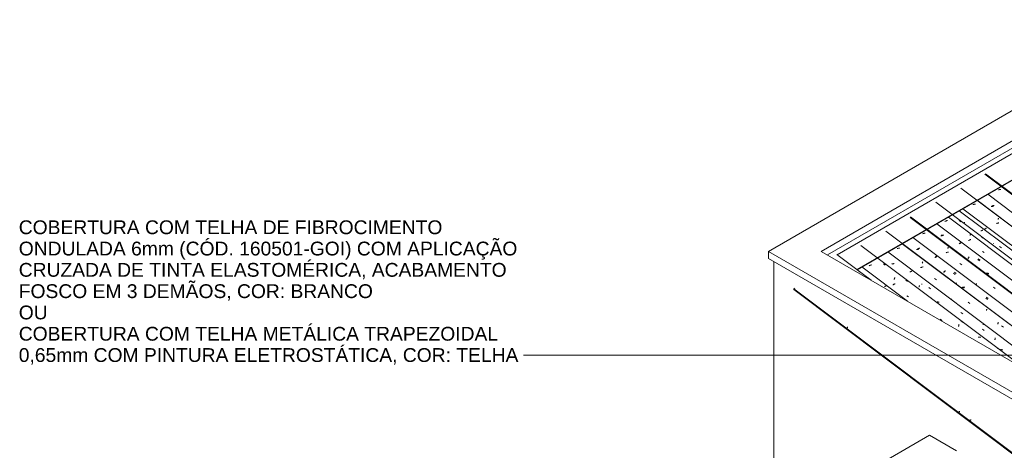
# Model space of a CAD drawing. Header units: millimetres. Extents: x 6528 to 21779, y 617 to 11154.
# Tile 25 of 106: x 6532 to 11675, y 8908 to 11154. Entities that reach past the tile are written whole.
import ezdxf

# ---------------------------------------------------------------- set-up
doc = ezdxf.new("R2010")
doc.units = ezdxf.units.MM
for name, color, linetype, lineweight in [('A-GLAZ-CWMG', 7, 'Continuous', 5), ('A-ROOF', 7, 'Continuous', 5), ('A-ROOF-OTLN', 7, 'Continuous', 5), ('G-ANNO-TEXT', 7, 'Continuous', 9), ('I-WALL', 7, 'Continuous', 5)]:
    doc.layers.add(name, color=color, linetype=linetype, lineweight=lineweight)
doc.styles.add('Arial', font='arial.ttf', dxfattribs={"height": 72})

# ---------------------------------------------------------------- blocks, each defined once
blk = doc.blocks.new('FP_63-ISO_02')
at = {"layer": 'A-GLAZ-CWMG', "color": 9, "true_color": 0xc0c0c0}
for p, q in [((10854.2, 9544.9), (10854.6, 9545.8)), ((10854.6, 9545.8), (10854.9, 9546.8)), ((10854.9, 9546.8), (10855.3, 9547.8)), ((10855.3, 9547.8), (10855.7, 9548.8)), ((10855.7, 9548.8), (10856, 9549.9)), ((10856, 9549.9), (10856.4, 9551)), ((11309.1, 9203.4), (11309.2, 9203.5)), ((11439.1, 9105.9), (11439.5, 9106.9)), ((11439.5, 9106.9), (11439.9, 9108)), ((11439.9, 9108), (11440.3, 9109.1)), ((11440.3, 9109.1), (11440.7, 9110.2)), ((11440.7, 9110.2), (11441.1, 9111.4)), ((11494.9, 9065.2), (11493.4, 9065.1)), ((11496.5, 9065.4), (11494.9, 9065.2)), ((11498, 9065.5), (11496.5, 9065.4)), ((11499.6, 9065.7), (11498, 9065.5)), ((11501.1, 9065.9), (11499.6, 9065.7)), ((11502.7, 9066.1), (11501.1, 9065.9))]:
    blk.add_line(p, q, dxfattribs=at)
blk = doc.blocks.new('FP_67-ISO_02')
at = {"layer": 'A-GLAZ-CWMG', "color": 9, "true_color": 0xc0c0c0}
for p, q in [((10967.2, 9805.3), (10966.1, 9805)), ((11050.9, 9762.4), (11049.5, 9761.8)), ((11052.3, 9763.1), (11050.9, 9762.4)), ((11053.6, 9763.8), (11052.3, 9763.1)), ((11054.9, 9764.5), (11053.6, 9763.8)), ((11056.2, 9765.1), (11054.9, 9764.5)), ((11057.5, 9765.8), (11056.2, 9765.1)), ((11058.8, 9766.5), (11057.5, 9765.8))]:
    blk.add_line(p, q, dxfattribs=at)
blk = doc.blocks.new('FP_68-ISO_02')
at = {"layer": 'A-GLAZ-CWMG'}
blk.add_line((11789.5, 9327.3), (10925.6, 9975.8), dxfattribs=at)
at = {"layer": 'A-GLAZ-CWMG', "color": 9, "true_color": 0xc0c0c0}
for p, q in [((10979.3, 9874.9), (10977.2, 9874)), ((10981.3, 9875.7), (10979.3, 9874.9)), ((11043.5, 9880.9), (11053.2, 9873.9)), ((10971.1, 9871.2), (10969.2, 9870.2)), ((10973.1, 9872.1), (10971.1, 9871.2)), ((10975.2, 9873.1), (10973.1, 9872.1)), ((10977.2, 9874), (10975.2, 9873.1)), ((11094.8, 9771.4), (11092.9, 9770.4)), ((11096.7, 9772.5), (11094.8, 9771.4)), ((11098.7, 9773.5), (11096.7, 9772.5)), ((11100.7, 9774.5), (11098.7, 9773.5)), ((11099.9, 9798.9), (11100.4, 9800.7)), ((11100.4, 9800.7), (11100.9, 9802.4)), ((11102.7, 9775.4), (11100.7, 9774.5)), ((11100.9, 9802.4), (11101.5, 9804.1)), ((11101.5, 9804.1), (11102, 9805.8)), ((11102, 9805.8), (11102.6, 9807.4)), ((11102.6, 9807.4), (11103.1, 9809)), ((11104.7, 9776.4), (11102.7, 9775.4)), ((11160, 9795.7), (11169.6, 9788.7)), ((11165.6, 9714), (11175.2, 9707.3)), ((11313.7, 9683.5), (11313.8, 9683.8)), ((11313.8, 9683.8), (11313.9, 9684.2)), ((11314, 9684.8), (11313.9, 9684.9)), ((11313.9, 9684.4), (11314, 9684.6)), ((11313.9, 9684.2), (11313.9, 9684.4)), ((11314, 9684.6), (11314, 9684.8)), ((11340.4, 9591.9), (11350, 9585.2)), ((11450.4, 9581.5), (11460, 9574.4)), ((11435.6, 9553.8), (11436.2, 9555.4)), ((11436.2, 9555.4), (11436.7, 9557)), ((11436.7, 9557), (11437.3, 9558.6)), ((11437.3, 9558.6), (11437.8, 9560.2)), ((11437.8, 9560.2), (11438.3, 9561.7)), ((11438.3, 9561.7), (11438.9, 9563.2)), ((11540.8, 9497.3), (11538.7, 9497.3)), ((11542.9, 9497.3), (11540.8, 9497.3)), ((11544.9, 9497.2), (11542.9, 9497.3)), ((11547, 9497.1), (11544.9, 9497.2)), ((11549, 9496.9), (11547, 9497.1)), ((11551, 9496.7), (11549, 9496.9)), ((11624.1, 9452), (11633.6, 9444.9)), ((11637.4, 9441.3), (11635.7, 9442.2)), ((11639, 9440.4), (11637.4, 9441.3)), ((11640.7, 9439.4), (11639, 9440.4)), ((11642.2, 9438.4), (11640.7, 9439.4)), ((11643.8, 9437.3), (11642.2, 9438.4))]:
    blk.add_line(p, q, dxfattribs=at)
blk = doc.blocks.new('FP_69-ISO_02')
at = {"layer": 'A-GLAZ-CWMG', "color": 9, "true_color": 0xc0c0c0}
for p, q in [((11088.8, 9879.6), (11087.3, 9879.4)), ((11090.3, 9879.9), (11088.8, 9879.6)), ((11091.9, 9880.1), (11090.3, 9879.9)), ((11093.4, 9880.5), (11091.9, 9880.1)), ((11094.9, 9880.8), (11093.4, 9880.5)), ((11096.4, 9881.1), (11094.9, 9880.8)), ((11097.9, 9881.5), (11096.4, 9881.1)), ((11099.4, 9881.9), (11097.9, 9881.5)), ((11183.5, 9838.6), (11182.1, 9838)), ((11184.8, 9839.3), (11183.5, 9838.6)), ((11186.1, 9839.9), (11184.8, 9839.3)), ((11187.4, 9840.5), (11186.1, 9839.9)), ((11188.7, 9841.1), (11187.4, 9840.5)), ((11189.9, 9841.8), (11188.7, 9841.1)), ((11191.2, 9842.4), (11189.9, 9841.8)), ((11192.4, 9843.1), (11191.2, 9842.4)), ((11229.3, 9759.6), (11229.6, 9760.4)), ((11229.6, 9760.4), (11229.9, 9761.2)), ((11229.9, 9761.2), (11230.3, 9762)), ((11230.3, 9762), (11230.6, 9762.9)), ((11230.6, 9762.9), (11230.9, 9763.8)), ((11230.9, 9763.8), (11231.3, 9764.7)), ((11231.3, 9764.7), (11231.7, 9765.7)), ((11231.7, 9765.7), (11232, 9766.7)), ((11280.2, 9756.7), (11289.4, 9749.6)), ((11291.3, 9703.6), (11291.4, 9703.8)), ((11291.3, 9703.4), (11291.3, 9703.6)), ((11291.3, 9703.3), (11291.3, 9703.4)), ((11291.3, 9703.2), (11291.3, 9703.3)), ((11291.3, 9703.1), (11291.3, 9703.2)), ((11291.4, 9703.8), (11291.5, 9704)), ((11325.5, 9681.8), (11324.1, 9682.2)), ((11326.8, 9681.5), (11325.5, 9681.8)), ((11328.2, 9681.2), (11326.8, 9681.5)), ((11329.6, 9680.9), (11328.2, 9681.2)), ((11331.1, 9680.6), (11329.6, 9680.9)), ((11332.5, 9680.4), (11331.1, 9680.6)), ((11334, 9680.2), (11332.5, 9680.4)), ((11335.4, 9680), (11334, 9680.2)), ((11448.3, 9626.2), (11457.6, 9619)), ((11565.3, 9564.5), (11565.3, 9566.2)), ((11560.4, 9539.2), (11569.7, 9532)), ((11565.3, 9562.9), (11565.3, 9564.5)), ((11625.3, 9483.2), (11625.7, 9484.5)), ((11625.7, 9484.5), (11626, 9485.7)), ((11626, 9485.7), (11626.4, 9487)), ((11626.4, 9487), (11626.7, 9488.4)), ((11626.7, 9488.4), (11627, 9489.7)), ((11627, 9489.7), (11627.3, 9491.1)), ((11627.3, 9491.1), (11627.6, 9492.5)), ((11627.6, 9492.5), (11627.9, 9493.9)), ((11657.1, 9433.1), (11655.7, 9433.5)), ((11658.5, 9432.8), (11657.1, 9433.1)), ((11659.9, 9432.4), (11658.5, 9432.8)), ((11661.3, 9432.2), (11659.9, 9432.4)), ((11662.7, 9431.9), (11661.3, 9432.2)), ((11664.1, 9431.7), (11662.7, 9431.9)), ((11665.6, 9431.5), (11664.1, 9431.7)), ((11667.1, 9431.4), (11665.6, 9431.5))]:
    blk.add_line(p, q, dxfattribs=at)
blk = doc.blocks.new('FP_70-ISO_02')
at = {"layer": 'A-GLAZ-CWMG'}
blk.add_line((12547, 8931.2), (11056.1, 10050.2), dxfattribs=at)
at = {"layer": 'A-GLAZ-CWMG', "color": 9, "true_color": 0xc0c0c0}
for p, q in [((11117.2, 9960.5), (11115.1, 9959.8)), ((11119.4, 9961.1), (11117.2, 9960.5)), ((11121.5, 9961.7), (11119.4, 9961.1)), ((11123.7, 9962.3), (11121.5, 9961.7)), ((11125.8, 9962.8), (11123.7, 9962.3)), ((11128, 9963.3), (11125.8, 9962.8)), ((11186.2, 9953), (11195.7, 9945.9)), ((11246.5, 9884), (11247, 9885.3)), ((11247, 9885.3), (11247.5, 9886.6)), ((11247.5, 9886.6), (11248, 9887.9)), ((11248, 9887.9), (11248.5, 9889.1)), ((11248.5, 9889.1), (11249, 9890.2)), ((11249, 9890.2), (11249.5, 9891.3)), ((11240.1, 9861.3), (11238, 9860.5)), ((11242.2, 9862), (11240.1, 9861.3)), ((11244.3, 9862.8), (11242.2, 9862)), ((11246.4, 9863.4), (11244.3, 9862.8)), ((11248.6, 9864.1), (11246.4, 9863.4)), ((11250.7, 9864.7), (11248.6, 9864.1)), ((11310.3, 9804.1), (11320, 9797.4)), ((11397, 9696.3), (11395.7, 9695.3)), ((11398.4, 9697.2), (11397, 9696.3)), ((11399.8, 9698.2), (11398.4, 9697.2)), ((11485.4, 9680.7), (11495, 9673.9)), ((11581.3, 9637), (11581.8, 9638.3)), ((11581.8, 9638.3), (11582.3, 9639.4)), ((11582.3, 9639.4), (11582.8, 9640.5)), ((11582.8, 9640.5), (11583.3, 9641.6)), ((11583.3, 9641.6), (11583.7, 9642.6)), ((11583.7, 9642.6), (11584.2, 9643.6)), ((11640.4, 9565.2), (11641, 9567)), ((11641, 9567), (11641.5, 9568.8)), ((11641.5, 9568.8), (11642.1, 9570.5)), ((11642.1, 9570.5), (11642.6, 9572.2)), ((11642.6, 9572.2), (11643.2, 9573.9)), ((11643.2, 9573.9), (11643.7, 9575.5)), ((11660.6, 9556.8), (11670.2, 9550))]:
    blk.add_line(p, q, dxfattribs=at)
blk = doc.blocks.new('FP_71-ISO_02')
at = {"layer": 'A-GLAZ-CWMG', "color": 9, "true_color": 0xc0c0c0}
for p, q in [((11218.3, 9954.6), (11216.8, 9954.4)), ((11219.8, 9954.8), (11218.3, 9954.6)), ((11221.4, 9955.1), (11219.8, 9954.8)), ((11222.9, 9955.4), (11221.4, 9955.1)), ((11224.4, 9955.7), (11222.9, 9955.4)), ((11225.9, 9956), (11224.4, 9955.7)), ((11227.4, 9956.4), (11225.9, 9956)), ((11228.9, 9956.8), (11227.4, 9956.4)), ((11313.1, 9913.4), (11311.7, 9912.8)), ((11314.4, 9914), (11313.1, 9913.4)), ((11315.8, 9914.6), (11314.4, 9914)), ((11317.1, 9915.2), (11315.8, 9914.6)), ((11318.4, 9915.9), (11317.1, 9915.2)), ((11319.6, 9916.5), (11318.4, 9915.9)), ((11320.9, 9917.1), (11319.6, 9916.5)), ((11322.1, 9917.8), (11320.9, 9917.1)), ((11358.8, 9834.8), (11359.2, 9835.6)), ((11359.2, 9835.6), (11359.5, 9836.3)), ((11359.5, 9836.3), (11359.8, 9837.1)), ((11359.8, 9837.1), (11360.1, 9838)), ((11360.1, 9838), (11360.5, 9838.9)), ((11360.5, 9838.9), (11360.8, 9839.8)), ((11360.8, 9839.8), (11361.2, 9840.7)), ((11361.2, 9840.7), (11361.6, 9841.7)), ((11409.7, 9831.5), (11419, 9824.4)), ((11421, 9779), (11421.1, 9779.2)), ((11421, 9778.9), (11421, 9779)), ((11421, 9778.8), (11421, 9778.9)), ((11421.1, 9778.7), (11421, 9778.8)), ((11421.1, 9779.2), (11421.1, 9779.5)), ((11455.1, 9757.2), (11453.7, 9757.6)), ((11456.5, 9756.8), (11455.1, 9757.2)), ((11457.8, 9756.4), (11456.5, 9756.8)), ((11459.3, 9756.1), (11457.8, 9756.4)), ((11460.7, 9755.8), (11459.3, 9756.1)), ((11462.1, 9755.6), (11460.7, 9755.8)), ((11463.6, 9755.4), (11462.1, 9755.6)), ((11465, 9755.2), (11463.6, 9755.4)), ((11577.9, 9701), (11587.2, 9693.8))]:
    blk.add_line(p, q, dxfattribs=at)
blk = doc.blocks.new('FP_72-ISO_02')
at = {"layer": 'A-GLAZ-CWMG'}
blk.add_line((12676.4, 9005.8), (11185.6, 10124.8), dxfattribs=at)
at = {"layer": 'A-GLAZ-CWMG', "color": 9, "true_color": 0xc0c0c0}
for p, q in [((11250.5, 10038.1), (11248.3, 10037.5)), ((11252.6, 10038.6), (11250.5, 10038.1)), ((11254.8, 10039.1), (11252.6, 10038.6)), ((11256.9, 10039.5), (11254.8, 10039.1)), ((11259.1, 10039.9), (11256.9, 10039.5)), ((11261.3, 10040.3), (11259.1, 10039.9)), ((11373.2, 9939.1), (11371, 9938.4)), ((11375.3, 9939.7), (11373.2, 9939.1)), ((11377.4, 9940.4), (11375.3, 9939.7)), ((11379.6, 9940.9), (11377.4, 9940.4)), ((11379.6, 9960.4), (11380.1, 9961.6)), ((11381.8, 9941.5), (11379.6, 9940.9)), ((11380.1, 9961.6), (11380.6, 9962.7)), ((11380.6, 9962.7), (11381.1, 9963.9)), ((11381.1, 9963.9), (11381.5, 9964.9)), ((11381.5, 9964.9), (11382, 9965.9)), ((11383.9, 9942), (11381.8, 9941.5)), ((11382, 9965.9), (11382.4, 9966.9)), ((11443.3, 9882), (11452.9, 9875.2)), ((11525.7, 9772.7), (11524.2, 9771.7)), ((11527.2, 9773.7), (11525.7, 9772.7)), ((11528.7, 9774.7), (11527.2, 9773.7)), ((11530.2, 9775.8), (11528.7, 9774.7)), ((11531.8, 9776.8), (11530.2, 9775.8)), ((11618.4, 9758.2), (11628, 9751.4)), ((11654.7, 9675.4), (11653.6, 9674.6)), ((11655.8, 9676.2), (11654.7, 9675.4))]:
    blk.add_line(p, q, dxfattribs=at)
blk = doc.blocks.new('FP_73-ISO_02')
at = {"layer": 'A-GLAZ-CWMG', "color": 9, "true_color": 0xc0c0c0}
for p, q in [((11347.4, 10029.3), (11345.8, 10029.1)), ((11348.9, 10029.5), (11347.4, 10029.3)), ((11350.4, 10029.7), (11348.9, 10029.5)), ((11351.9, 10030), (11350.4, 10029.7)), ((11353.5, 10030.3), (11351.9, 10030)), ((11355, 10030.7), (11353.5, 10030.3)), ((11356.5, 10031), (11355, 10030.7)), ((11358, 10031.4), (11356.5, 10031)), ((11442.2, 9987.9), (11440.9, 9987.3)), ((11443.6, 9988.5), (11442.2, 9987.9)), ((11444.9, 9989.1), (11443.6, 9988.5)), ((11446.2, 9989.8), (11444.9, 9989.1)), ((11447.5, 9990.4), (11446.2, 9989.8)), ((11448.8, 9991), (11447.5, 9990.4)), ((11450.1, 9991.7), (11448.8, 9991)), ((11451.3, 9992.3), (11450.1, 9991.7)), ((11487.9, 9909.6), (11488.2, 9910.4)), ((11488.2, 9910.4), (11488.5, 9911.1)), ((11488.5, 9911.1), (11488.9, 9911.9)), ((11488.9, 9911.9), (11489.2, 9912.8)), ((11489.2, 9912.8), (11489.6, 9913.6)), ((11489.6, 9913.6), (11489.9, 9914.5)), ((11489.9, 9914.5), (11490.3, 9915.5)), ((11490.3, 9915.5), (11490.6, 9916.4)), ((11538.8, 9906.1), (11548.1, 9899)), ((11550.2, 9854.2), (11550.3, 9854.4)), ((11550.2, 9854), (11550.2, 9854.2)), ((11550.2, 9853.9), (11550.2, 9854)), ((11550.2, 9853.8), (11550.2, 9853.9)), ((11550.2, 9853.7), (11550.2, 9853.8)), ((11584.2, 9832.1), (11582.8, 9832.5)), ((11585.6, 9831.7), (11584.2, 9832.1)), ((11586.9, 9831.3), (11585.6, 9831.7)), ((11588.3, 9831), (11586.9, 9831.3)), ((11589.8, 9830.7), (11588.3, 9831)), ((11591.2, 9830.5), (11589.8, 9830.7)), ((11592.6, 9830.2), (11591.2, 9830.5)), ((11594.1, 9830.1), (11592.6, 9830.2))]:
    blk.add_line(p, q, dxfattribs=at)
blk = doc.blocks.new('FP_74-ISO_02')
at = {"layer": 'A-GLAZ-CWMG'}
blk.add_line((12787.5, 9070), (11382.6, 10124.5), dxfattribs=at)
blk = doc.blocks.new('FP_75-ISO_02')
at = {"layer": 'A-GLAZ-CWMG', "color": 9, "true_color": 0xc0c0c0}
for p, q in [((11460.4, 10094), (11459.8, 10094)), ((11461.9, 10094.3), (11460.4, 10094)), ((11463.4, 10094.6), (11461.9, 10094.3)), ((11465, 10094.9), (11463.4, 10094.6)), ((11466.5, 10095.2), (11465, 10094.9)), ((11468, 10095.5), (11466.5, 10095.2)), ((11469.5, 10095.9), (11468, 10095.5)), ((11553.8, 10052.4), (11552.4, 10051.9)), ((11555.1, 10053), (11553.8, 10052.4)), ((11556.5, 10053.7), (11555.1, 10053)), ((11557.8, 10054.3), (11556.5, 10053.7)), ((11559.1, 10054.9), (11557.8, 10054.3)), ((11560.4, 10055.5), (11559.1, 10054.9)), ((11561.6, 10056.2), (11560.4, 10055.5)), ((11562.9, 10056.8), (11561.6, 10056.2)), ((11650.4, 9970.7), (11659.6, 9963.5))]:
    blk.add_line(p, q, dxfattribs=at)
blk = doc.blocks.new('Rectangular Mullion - Telha Fibrocimento - Ondulada-1908998-ISO_02')
at = {"layer": 'A-GLAZ-CWMG', "true_color": 0xc0c0c0}
h = blk.add_hatch(dxfattribs=at)
h.set_pattern_fill('FP_7', color=9, style=0, pattern_type=2)
h.set_pattern_definition([(330, (16950.027, 8886.827), (229.8948, -66.36456), [10.95, -188.144, 10.95, -1249.982]), (330, (16950.027, 8886.827), (229.8948, -66.36456), [-210.045, -188.144, 10.95, -387.239, -663.648]), (330, (16950.027, 8886.827), (229.8948, -66.36456), [-796.378, 10.95, -188.144, 10.95, -453.604]), (330, (16950.027, 8886.827), (229.8948, -66.36456), [-1006.423, -121.779, 10.95, -320.874]), (111.206, (17036.237, 8870.235), (-164.72045, 291.81386), [13.108, -225.225, -1509.443]), (111.206, (17036.237, 8870.235), (-164.72045, 291.81386), [-238.333, 13.108, -225.225, -1271.11]), (111.206, (17036.237, 8870.235), (-164.72045, 291.81386), [-476.666, 13.108, -463.558, -794.444]), (111.206, (17036.237, 8870.235), (-164.72045, 291.81386), [-953.332, 13.108, -225.225, -556.111]), (111.206, (17036.237, 8870.235), (-164.72045, 291.81386), [-1191.665, 13.108, -145.78, -397.222]), (111.206, (17036.237, 8870.235), (-164.72045, 291.81386), [-1350.554, 13.108, -384.113]), (234.896, (17064.974, 8986.374), (-65.17375, -225.44905), [8.245, -141.67, -949.464]), (234.896, (17064.974, 8986.374), (-65.17375, -225.44905), [-149.915, 8.245, -141.67, -799.548]), (234.896, (17064.974, 8986.374), (-65.17375, -225.44905), [-299.831, 8.245, -291.585, -499.718]), (234.896, (17064.974, 8986.374), (-65.17375, -225.44905), [-599.661, 8.245, -141.67, -349.802]), (234.896, (17064.974, 8986.374), (-65.17375, -225.44905), [-749.577, 8.245, -91.698, -249.859]), (234.896, (17064.974, 8986.374), (-65.17375, -225.44905), [-849.52, 8.245, -241.614])])
h.paths.add_polyline_path([(16964.3, 4951), (16964.8, 4954.7), (16512, 5294.6), (16510.4, 5291.7), (16945, 4965.5)])
h.paths.add_polyline_path([(12046.4, 8642.1), (12049.5, 8643.9), (10576.1, 9749.8), (10575.6, 9746.1), (12022.2, 8660.3)])
at = {"layer": 'A-GLAZ-CWMG'}
for p, q in [((12844.2, 9102.7), (11439.3, 10157.2)), ((12844.5, 9102.9), (11439.6, 10157.4)), ((12602.1, 8962.9), (11197.1, 10017.4)), ((12208.6, 9085.3), (11066.9, 9942.3)), ((11169.4, 9685.4), (10931.6, 9863.9)), ((10575.6, 9746.1), (10576.1, 9749.8)), ((12046.4, 8642.1), (10575.6, 9746.1)), ((10576.1, 9749.8), (10581.5, 9753.4)), ((12049.5, 8643.9), (10576.1, 9749.8))]:
    blk.add_line(p, q, dxfattribs=at)
for name in ['FP_72-ISO_02', 'FP_74-ISO_02', 'FP_75-ISO_02', 'FP_70-ISO_02', 'FP_73-ISO_02', 'FP_68-ISO_02', 'FP_71-ISO_02', 'FP_69-ISO_02', 'FP_67-ISO_02', 'FP_63-ISO_02']:
    blk.add_blockref(name, (0, 0), dxfattribs=at)
blk = doc.blocks.new('FP_83-ISO_02')
at = {"layer": 'A-GLAZ-CWMG', "color": 9, "true_color": 0xc0c0c0}
for p, q in [((11243.8, 9771.7), (11244.2, 9772.8)), ((11244.2, 9772.8), (11244.6, 9773.9)), ((11244.6, 9773.9), (11245, 9775.1)), ((11828.9, 9332.6), (11829.3, 9333.6)), ((11829.3, 9333.6), (11829.7, 9334.7)), ((11829.7, 9334.7), (11830.1, 9335.8)), ((11887.1, 9290.1), (11885.6, 9290)), ((11888.7, 9290.2), (11887.1, 9290.1)), ((11890.2, 9290.3), (11888.7, 9290.2)), ((11891.7, 9290.5), (11890.2, 9290.3)), ((11893.3, 9290.7), (11891.7, 9290.5)), ((14169.4, 7575.8), (14169.8, 7576.8)), ((14169.8, 7576.8), (14170.2, 7577.8)), ((14170.2, 7577.8), (14170.5, 7578.8)), ((14299.6, 7478.5), (14299.9, 7479.5)), ((14299.9, 7479.5), (14300.3, 7480.5)), ((14300.3, 7480.5), (14300.7, 7481.6)), ((14300.7, 7481.6), (14301.1, 7482.7)), ((14301.1, 7482.7), (14301.4, 7483.8)), ((15469.8, 6600), (15470.2, 6601)), ((15470.2, 6601), (15470.5, 6602)), ((15470.5, 6602), (15470.9, 6603.1)), ((15470.9, 6603.1), (15471.3, 6604.1)), ((15471.3, 6604.1), (15471.7, 6605.2)), ((15471.7, 6605.2), (15471.8, 6605.8)), ((15711.7, 6423.8), (15720.9, 6416.7)), ((15863.6, 6305.4), (15862.2, 6305.3)), ((15865.1, 6305.5), (15863.6, 6305.4)), ((15866.6, 6305.7), (15865.1, 6305.5)), ((15868, 6305.9), (15866.6, 6305.7)), ((15869.5, 6306), (15868, 6305.9)), ((15871, 6306.3), (15869.5, 6306)), ((16054.9, 6160.8), (16055.3, 6161.7)), ((16055.3, 6161.7), (16055.6, 6162.8)), ((16055.6, 6162.8), (16056, 6163.8)), ((16056, 6163.8), (16056.4, 6164.9)), ((16056.4, 6164.9), (16056.8, 6166)), ((16056.8, 6166), (16057, 6166.6))]:
    blk.add_line(p, q, dxfattribs=at)
blk = doc.blocks.new('FP_84-ISO_02')
at = {"layer": 'A-GLAZ-CWMG'}
blk.add_line((12547, 8931.2), (11142.3, 9985.5), dxfattribs=at)
at = {"layer": 'A-GLAZ-CWMG', "color": 9, "true_color": 0xc0c0c0}
for p, q in [((11160.3, 9971.8), (11158.9, 9972.5)), ((11161.8, 9971), (11160.3, 9971.8)), ((11163.2, 9970.1), (11161.8, 9971)), ((11164.6, 9969.2), (11163.2, 9970.1))]:
    blk.add_line(p, q, dxfattribs=at)
blk = doc.blocks.new('FP_85-ISO_02')
at = {"layer": 'A-GLAZ-CWMG', "color": 9, "true_color": 0xc0c0c0}
for p, q in [((11223.2, 9959.3), (11221.7, 9959)), ((11224.7, 9959.6), (11223.2, 9959.3)), ((11226.2, 9960), (11224.7, 9959.6)), ((11227.7, 9960.4), (11226.2, 9960)), ((11229.3, 9960.8), (11227.7, 9960.4)), ((11230.8, 9961.2), (11229.3, 9960.8)), ((11232.2, 9961.6), (11230.8, 9961.2)), ((11233.7, 9962.1), (11232.2, 9961.6)), ((11317.2, 9919.3), (11316, 9918.7)), ((11318.4, 9919.9), (11317.2, 9919.3)), ((11319.6, 9920.5), (11318.4, 9919.9)), ((11320.8, 9921.1), (11319.6, 9920.5)), ((11321.9, 9921.7), (11320.8, 9921.1)), ((11323.1, 9922.3), (11321.9, 9921.7)), ((11363.3, 9837.9), (11363.7, 9838.9)), ((11363.7, 9838.9), (11364.1, 9840)), ((11364.1, 9840), (11364.6, 9841.1)), ((11364.6, 9841.1), (11365, 9842.2)), ((11365, 9842.2), (11365.4, 9843.4)), ((11365.4, 9843.4), (11365.8, 9844.6)), ((11365.8, 9844.6), (11366.3, 9845.8)), ((11414.1, 9837.1), (11423.4, 9829.9)), ((11423.9, 9778.6), (11424, 9778.8)), ((11423.9, 9778.4), (11423.9, 9778.6)), ((11424, 9779), (11424.1, 9779.3)), ((11424, 9778.8), (11424, 9779)), ((11424.1, 9779.3), (11424.3, 9779.7)), ((11424.3, 9779.7), (11424.4, 9780)), ((11424.4, 9780), (11424.6, 9780.5)), ((11459.1, 9759.2), (11457.7, 9759.5)), ((11460.5, 9759), (11459.1, 9759.2)), ((11462, 9758.8), (11460.5, 9759)), ((11463.4, 9758.6), (11462, 9758.8)), ((11464.9, 9758.5), (11463.4, 9758.6)), ((11466.4, 9758.4), (11464.9, 9758.5)), ((11467.9, 9758.3), (11466.4, 9758.4)), ((11469.4, 9758.3), (11467.9, 9758.3)), ((11582.3, 9706.2), (11591.5, 9699))]:
    blk.add_line(p, q, dxfattribs=at)
blk = doc.blocks.new('FP_86-ISO_02')
at = {"layer": 'A-GLAZ-CWMG'}
blk.add_line((12672.5, 9003.6), (11182.6, 10121.9), dxfattribs=at)
blk = doc.blocks.new('FP_87-ISO_02')
at = {"layer": 'A-GLAZ-CWMG', "color": 9, "true_color": 0xc0c0c0}
for p, q in [((11354.3, 10028.5), (11352.8, 10028.1)), ((11355.8, 10028.9), (11354.3, 10028.5)), ((11345.2, 10026.6), (11343.7, 10026.4)), ((11346.7, 10026.9), (11345.2, 10026.6)), ((11348.3, 10027.1), (11346.7, 10026.9)), ((11349.8, 10027.4), (11348.3, 10027.1)), ((11351.3, 10027.8), (11349.8, 10027.4)), ((11352.8, 10028.1), (11351.3, 10027.8)), ((11440, 9985.5), (11438.6, 9984.9)), ((11441.3, 9986.1), (11440, 9985.5)), ((11442.6, 9986.8), (11441.3, 9986.1)), ((11444, 9987.4), (11442.6, 9986.8)), ((11445.2, 9988), (11444, 9987.4)), ((11446.5, 9988.7), (11445.2, 9988)), ((11447.8, 9989.3), (11446.5, 9988.7)), ((11449, 9989.9), (11447.8, 9989.3)), ((11485.7, 9906.7), (11486, 9907.5)), ((11486, 9907.5), (11486.3, 9908.3)), ((11486.3, 9908.3), (11486.7, 9909.1)), ((11486.7, 9909.1), (11487, 9909.9)), ((11487, 9909.9), (11487.4, 9910.8)), ((11487.4, 9910.8), (11487.7, 9911.8)), ((11487.7, 9911.8), (11488.1, 9912.7)), ((11488.1, 9912.7), (11488.4, 9913.7)), ((11536.6, 9903.7), (11545.9, 9896.5)), ((11581.9, 9828.9), (11580.5, 9829.3)), ((11583.3, 9828.6), (11581.9, 9828.9)), ((11584.6, 9828.3), (11583.3, 9828.6)), ((11586.1, 9828), (11584.6, 9828.3)), ((11587.5, 9827.7), (11586.1, 9828)), ((11588.9, 9827.5), (11587.5, 9827.7)), ((11590.4, 9827.3), (11588.9, 9827.5)), ((11591.8, 9827.1), (11590.4, 9827.3))]:
    blk.add_line(p, q, dxfattribs=at)
blk = doc.blocks.new('FP_88-ISO_02')
at = {"layer": 'A-GLAZ-CWMG'}
blk.add_line((12808.2, 9082), (11316.6, 10201.5), dxfattribs=at)
at = {"layer": 'A-GLAZ-CWMG', "color": 9, "true_color": 0xc0c0c0}
for p, q in [((11367, 10102.5), (11364.9, 10101.6)), ((11369.1, 10103.3), (11367, 10102.5)), ((11371.2, 10104.2), (11369.1, 10103.3)), ((11373.3, 10105), (11371.2, 10104.2)), ((11375.4, 10105.8), (11373.3, 10105)), ((11377.5, 10106.5), (11375.4, 10105.8)), ((11438.9, 10106.7), (11448.5, 10099.6)), ((11496.1, 10028.8), (11496.6, 10030.5)), ((11496.6, 10030.5), (11497.2, 10032.1)), ((11497.2, 10032.1), (11497.7, 10033.6)), ((11497.7, 10033.6), (11498.3, 10035.2)), ((11498.3, 10035.2), (11498.8, 10036.6)), ((11498.8, 10036.6), (11499.4, 10038.1)), ((11490.3, 10002.8), (11488.3, 10001.9)), ((11492.3, 10003.8), (11490.3, 10002.8)), ((11494.3, 10004.7), (11492.3, 10003.8)), ((11496.4, 10005.6), (11494.3, 10004.7)), ((11498.4, 10006.4), (11496.4, 10005.6)), ((11500.5, 10007.3), (11498.4, 10006.4)), ((11555, 10021.1), (11564.6, 10014)), ((11560.8, 9945.4), (11570.4, 9938.7))]:
    blk.add_line(p, q, dxfattribs=at)
blk = doc.blocks.new('FP_89-ISO_02')
at = {"layer": 'A-GLAZ-CWMG', "color": 9, "true_color": 0xc0c0c0}
for p, q in [((11572.6, 10061.9), (11571.2, 10061.4)), ((11574, 10062.5), (11572.6, 10061.9)), ((11575.3, 10063.1), (11574, 10062.5)), ((11576.7, 10063.7), (11575.3, 10063.1)), ((11578, 10064.4), (11576.7, 10063.7)), ((11579.3, 10065), (11578, 10064.4)), ((11580.6, 10065.6), (11579.3, 10065)), ((11581.8, 10066.2), (11580.6, 10065.6)), ((11618.3, 9984.8), (11618.6, 9985.5)), ((11618.6, 9985.5), (11618.9, 9986.2))]:
    blk.add_line(p, q, dxfattribs=at)
blk = doc.blocks.new('FP_90-ISO_02')
at = {"layer": 'A-GLAZ-CWMG'}
blk.add_line((12938, 9156.9), (11447.2, 10275.9), dxfattribs=at)
at = {"layer": 'A-GLAZ-CWMG', "color": 9, "true_color": 0xc0c0c0}
for p, q in [((11513, 10190.1), (11510.9, 10189.6)), ((11515.2, 10190.6), (11513, 10190.1)), ((11517.4, 10191), (11515.2, 10190.6)), ((11519.5, 10191.5), (11517.4, 10191)), ((11521.7, 10191.8), (11519.5, 10191.5)), ((11523.8, 10192.1), (11521.7, 10191.8)), ((11635.7, 10091.2), (11633.5, 10090.5)), ((11637.8, 10091.8), (11635.7, 10091.2)), ((11640, 10092.4), (11637.8, 10091.8)), ((11642.1, 10092.9), (11640, 10092.4)), ((11642.1, 10112), (11642.6, 10113.2)), ((11644.3, 10093.4), (11642.1, 10092.9)), ((11642.6, 10113.2), (11643.1, 10114.3)), ((11643.1, 10114.3), (11643.5, 10115.4)), ((11643.5, 10115.4), (11644, 10116.4)), ((11644, 10116.4), (11644.4, 10117.3)), ((11646.4, 10093.9), (11644.3, 10093.4)), ((11644.4, 10117.3), (11644.8, 10118.3))]:
    blk.add_line(p, q, dxfattribs=at)
blk = doc.blocks.new('FP_91-ISO_02')
at = {"layer": 'A-GLAZ-CWMG', "color": 9, "true_color": 0xc0c0c0}
for p, q in [((11607.1, 10178.8), (11605.5, 10178.7)), ((11608.6, 10179), (11607.1, 10178.8)), ((11610.1, 10179.2), (11608.6, 10179)), ((11611.6, 10179.4), (11610.1, 10179.2)), ((11613.2, 10179.7), (11611.6, 10179.4)), ((11614.7, 10179.9), (11613.2, 10179.7)), ((11616.2, 10180.3), (11614.7, 10179.9)), ((11617.7, 10180.6), (11616.2, 10180.3))]:
    blk.add_line(p, q, dxfattribs=at)
blk = doc.blocks.new('FP_92-ISO_02')
at = {"layer": 'A-GLAZ-CWMG'}
blk.add_line((13067.4, 9231.6), (11576.6, 10350.5), dxfattribs=at)
at = {"layer": 'A-GLAZ-CWMG', "color": 9, "true_color": 0xc0c0c0}
for p, q in [((11646.2, 10267.2), (11644, 10266.8)), ((11648.3, 10267.6), (11646.2, 10267.2)), ((11650.5, 10267.9), (11648.3, 10267.6)), ((11652.6, 10268.2), (11650.5, 10267.9)), ((11654.8, 10268.5), (11652.6, 10268.2)), ((11656.9, 10268.7), (11654.8, 10268.5))]:
    blk.add_line(p, q, dxfattribs=at)
blk = doc.blocks.new('Rectangular Mullion - Telha Fibrocimento - Ondulada-V79-ISO_02')
at = {"layer": 'A-GLAZ-CWMG'}
for p, q in [((12993.1, 9188.7), (11588.1, 10243.2)), ((12862.9, 9113.5), (11458, 10168)), ((12727.3, 9035.3), (11322.4, 10089.8))]:
    blk.add_line(p, q, dxfattribs=at)
for name in ['FP_92-ISO_02', 'FP_90-ISO_02', 'FP_88-ISO_02', 'FP_91-ISO_02', 'FP_86-ISO_02', 'FP_87-ISO_02', 'FP_89-ISO_02', 'FP_84-ISO_02', 'FP_85-ISO_02', 'FP_83-ISO_02']:
    blk.add_blockref(name, (0, 0), dxfattribs=at)
blk = doc.blocks.new('FP_103-ISO_02')
at = {"layer": 'A-GLAZ-CWMG'}
blk.add_line((12938, 9156.9), (11532.9, 10211.6), dxfattribs=at)
at = {"layer": 'A-GLAZ-CWMG', "color": 9, "true_color": 0xc0c0c0}
for p, q in [((11549.5, 10198.9), (11548.1, 10199.7)), ((11551, 10198.1), (11549.5, 10198.9)), ((11552.4, 10197.3), (11551, 10198.1)), ((11553.7, 10196.4), (11552.4, 10197.3)), ((11555.1, 10195.5), (11553.7, 10196.4))]:
    blk.add_line(p, q, dxfattribs=at)
blk = doc.blocks.new('FP_104-ISO_02')
at = {"layer": 'A-GLAZ-CWMG', "color": 9, "true_color": 0xc0c0c0}
for p, q in [((11611.7, 10183.1), (11610.2, 10182.9)), ((11613.3, 10183.4), (11611.7, 10183.1)), ((11614.8, 10183.7), (11613.3, 10183.4)), ((11616.3, 10184), (11614.8, 10183.7)), ((11617.8, 10184.3), (11616.3, 10184)), ((11619.3, 10184.7), (11617.8, 10184.3)), ((11620.9, 10185.1), (11619.3, 10184.7)), ((11622.4, 10185.5), (11620.9, 10185.1))]:
    blk.add_line(p, q, dxfattribs=at)
blk = doc.blocks.new('FP_105-ISO_02')
at = {"layer": 'A-GLAZ-CWMG'}
blk.add_line((13063.5, 9229.4), (11573.6, 10347.6), dxfattribs=at)
blk = doc.blocks.new('Rectangular Mullion - Telha Fibrocimento - Ondulada-V99-ISO_02')
at = {"layer": 'A-GLAZ-CWMG'}
for name in ['FP_105-ISO_02', 'FP_103-ISO_02', 'FP_104-ISO_02']:
    blk.add_blockref(name, (0, 0), dxfattribs=at)
blk = doc.blocks.new('RUFO_1_ - RUFO_1_-1923193-ISO_02')
at = {"layer": 'A-ROOF'}
for p, q in [((12536, 11153.9), (10443, 9945.5)), ((10718.8, 9945.5), (12536, 10994.7)), ((12536, 10958), (10750.6, 9927.2)), ((10443, 9945.5), (12373.5, 8831)), ((10443, 9908.8), (10443, 9945.5)), ((12511.4, 8910.6), (10718.8, 9945.5)), ((12341.7, 8812.6), (10443, 9908.8)), ((11284.5, 8986.1), (8399.5, 7320.5)), ((11284.5, 8986.1), (11425.9, 8904.5))]:
    blk.add_line(p, q, dxfattribs=at)

msp = doc.modelspace()

# ---------------------------------------------------------------- linework, layer by layer
at = {"layer": 'A-ROOF-OTLN'}
for p, q in [((10801.2, 9927.9), (12428, 10867.1)), ((10904.9, 9850.1), (12531.7, 10789.3)), ((10905.9, 9849.3), (12530, 10787)), ((10974.3, 9798), (10800, 9928.8)), ((10979.4, 9795.1), (10906.6, 9849.7))]:
    msp.add_line(p, q, dxfattribs=at)
at = {"layer": 'G-ANNO-TEXT'}
for p, q in [((9347, 9404.4), (9164.4, 9404.4)), ((12368.3, 9404.4), (9347, 9404.4))]:
    msp.add_line(p, q, dxfattribs=at)
at = {"layer": 'I-WALL'}
msp.add_line((10471.3, 9892.4), (10471.3, 8647.3), dxfattribs=at)

# ---------------------------------------------------------------- block references
at = {"layer": 'A-GLAZ-CWMG'}
for name in ['Rectangular Mullion - Telha Fibrocimento - Ondulada-V99-ISO_02', 'Rectangular Mullion - Telha Fibrocimento - Ondulada-V79-ISO_02', 'Rectangular Mullion - Telha Fibrocimento - Ondulada-1908998-ISO_02']:
    msp.add_blockref(name, (0, 0), dxfattribs=at)
at = {"layer": 'A-ROOF'}
msp.add_blockref('RUFO_1_ - RUFO_1_-1923193-ISO_02', (0, 0), dxfattribs=at)

# ---------------------------------------------------------------- texts
at = {"layer": 'G-ANNO-TEXT', "char_height": 72, "attachment_point": 1, "style": 'Arial'}
for s, insert, width in [('COBERTURA COM TELHA DE FIBROCIMENTO ', (6527.3, 10107.1), 2658.396), ('ONDULADA 6mm (CÓD. 160501-GOI) COM APLICAÇÃO ', (6527.3, 9996), 3120.168), ('CRUZADA DE TINTA ELASTOMÉRICA, ACABAMENTO ', (6527.3, 9884.9), 3059.24), ('FOSCO EM 3 DEMÃOS, COR: BRANCO', (6527.3, 9773.7), 2196.624), ('OU', (6527.3, 9662.6), 179.578), ('COBERTURA COM TELHA METÁLICA TRAPEZOIDAL ', (6527.3, 9551.5), 3007.932), ('0,65mm COM PINTURA ELETROSTÁTICA, COR: TELHA', (6527.3, 9440.4), 3097.72)]:
    msp.add_mtext(s, dxfattribs=dict(at, insert=insert, width=width))

doc.saveas('drawing.dxf')
